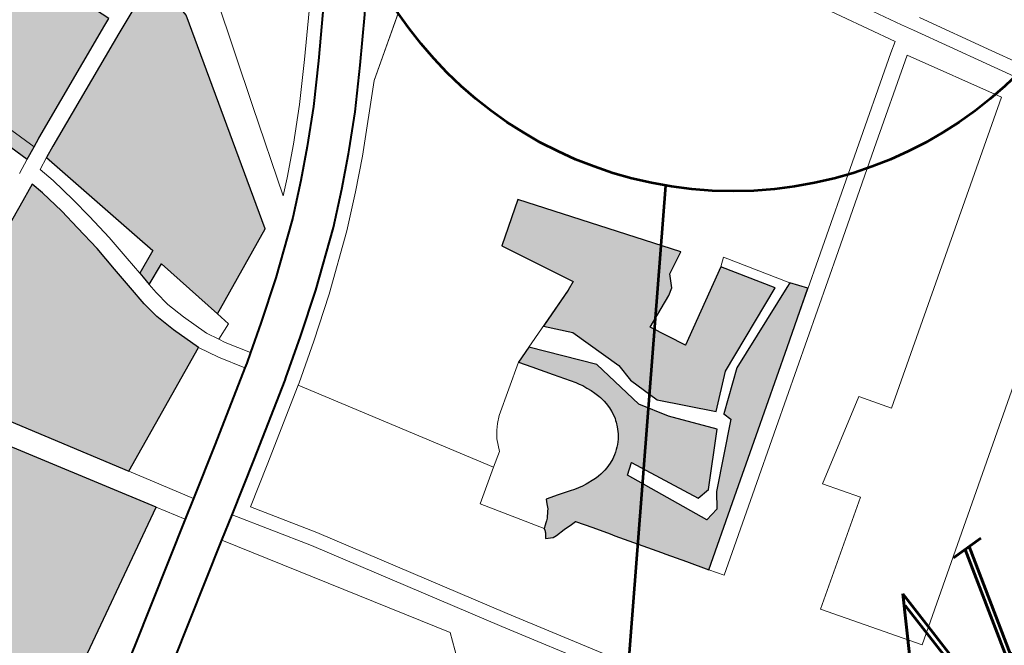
# Model space of a CAD drawing. Header units: metres. Extents: x 148316 to 148653, y 486436 to 486744.
# Tile 85 of 110: x 148554.2 to 148558.43, y 486720.18 to 486722.86. Entities that reach past the tile are written whole.
import ezdxf

# ---------------------------------------------------------------- set-up
doc = ezdxf.new("R2010")
doc.units = ezdxf.units.M
doc.header["$MEASUREMENT"] = 0
for name, color, linetype, lineweight in [('WVB-pen-brm-dik 018', 6, 'Continuous', 13), ('WVB-pen-dik 035', 1, 'Continuous', 40), ('WVB-raster-20%', 254, 'Continuous', 30), ('WVB-raster-60%', 253, 'Continuous', 30), ('WVB-tekst-dik 035', 1, 'Continuous', 40), ('WVB-tekst-dik 050', 1, 'Continuous', 53)]:
    doc.layers.add(name, color=color, linetype=linetype, lineweight=lineweight)
doc.styles.add('1 200   cursief   0.18', font='ITALICS.shx', dxfattribs={"height": 0.36})

# ---------------------------------------------------------------- blocks, each defined once
blk = doc.blocks.new('INZET')
at = {"layer": 'WVB-raster-20%'}
blk.add_hatch(color=256, dxfattribs=at).paths.add_polyline_path([(-0.05857, -0.074544), (-0.059032, -0.073172), (-0.059458, -0.072184), (-0.059808, -0.071472), (-0.060377, -0.070476), (-0.060714, -0.069999), (-0.060456, -0.069844), (-0.060348, -0.069779), (-0.059559, -0.069272), (-0.058893, -0.068824), (-0.058367, -0.068452), (-0.057858, -0.068079), (-0.056703, -0.069784), (-0.055396, -0.073106), (-0.055549, -0.073174), (-0.058112, -0.074323), (-0.058298, -0.074413)])
at = {"layer": 'WVB-raster-20%', "ltscale": 0.5, "extrusion": (0, 0, -1)}
for points in [[(0.049664, -0.087527), (0.048998, -0.086942), (0.047093, -0.086105), (0.047782, -0.08506), (0.049376, -0.085986), (0.049768, -0.085237), (0.049051, -0.084915), (0.048901, -0.084818), (0.048763, -0.084548), (0.048297, -0.084303), (0.050498, -0.081354), (0.051349, -0.081966), (0.050549, -0.08348), (0.050744, -0.083563), (0.051623, -0.083885), (0.051184, -0.084365), (0.050794, -0.085518), (0.050776, -0.085914), (0.050551, -0.086592)], [(0.051761, -0.090203), (0.050512, -0.089323), (0.049262, -0.088444), (0.047626, -0.087292), (0.046527, -0.086517), (0.046777, -0.086196), (0.046888, -0.086242), (0.048758, -0.087022), (0.049561, -0.087668), (0.049503, -0.087846), (0.050657, -0.088932), (0.050868, -0.089243), (0.051175, -0.089305), (0.052004, -0.087539), (0.051783, -0.087366), (0.051058, -0.088822), (0.05077, -0.088797), (0.049869, -0.087848), (0.050557, -0.087015), (0.050923, -0.08644), (0.051165, -0.085221), (0.052137, -0.084073), (0.052503, -0.084207), (0.052331, -0.084453), (0.052051, -0.084854), (0.051759, -0.085273), (0.051717, -0.085345), (0.051676, -0.085417), (0.051633, -0.08551), (0.05159, -0.085604), (0.051557, -0.085702), (0.051524, -0.085799), (0.051513, -0.085848), (0.051502, -0.085897), (0.051495, -0.085958), (0.051487, -0.086018), (0.051484, -0.086139), (0.051491, -0.086216), (0.051497, -0.086277), (0.051521, -0.086396), (0.051532, -0.086433), (0.051544, -0.08647), (0.051582, -0.086565), (0.051631, -0.086656), (0.051656, -0.086697), (0.05169, -0.086743), (0.051724, -0.08679), (0.0518, -0.086875), (0.051843, -0.086914), (0.051886, -0.086952), (0.051932, -0.086986), (0.051979, -0.087019), (0.052028, -0.087048), (0.052078, -0.087077), (0.05212, -0.087096), (0.052163, -0.087115), (0.052221, -0.087134), (0.05228, -0.087154), (0.05234, -0.087167), (0.0524, -0.087181), (0.052461, -0.087188), (0.052523, -0.087195), (0.052584, -0.087196), (0.052652, -0.087196), (0.052839, -0.087183), (0.052931, -0.087167), (0.053023, -0.087151), (0.053113, -0.087125), (0.053203, -0.087099), (0.053466, -0.08702), (0.053728, -0.086941), (0.053775, -0.087037), (0.053821, -0.087133), (0.053851, -0.087173), (0.053881, -0.087214), (0.053916, -0.087252), (0.05395, -0.08729), (0.053989, -0.087325), (0.054027, -0.087359), (0.054069, -0.087389), (0.054128, -0.087432), (0.054129, -0.087437), (0.05413, -0.08744), (0.054131, -0.087444), (0.054132, -0.087448), (0.054132, -0.08745), (0.054133, -0.087454), (0.054134, -0.087457), (0.054135, -0.087461), (0.054136, -0.087465), (0.054137, -0.087468), (0.054138, -0.087472), (0.054139, -0.087476), (0.054141, -0.087479), (0.054142, -0.087483), (0.054143, -0.087487), (0.054145, -0.087491), (0.054146, -0.087494), (0.054147, -0.087497), (0.054149, -0.087501), (0.05415, -0.087504), (0.054151, -0.087507), (0.054153, -0.08751), (0.054154, -0.087513), (0.054155, -0.087516), (0.054157, -0.087519), (0.054158, -0.087522), (0.054159, -0.087524), (0.054161, -0.087527), (0.054162, -0.08753), (0.054164, -0.087533), (0.054165, -0.087535), (0.054166, -0.087537), (0.054168, -0.087541), (0.054169, -0.087543), (0.054171, -0.087546), (0.054173, -0.087549), (0.054174, -0.087552), (0.054176, -0.087554), (0.054177, -0.087557), (0.054179, -0.087559), (0.054181, -0.087562), (0.054184, -0.087566), (0.054228, -0.087627), (0.05408, -0.087706), (0.053998, -0.087705), (0.053788, -0.087702), (0.053599, -0.087699), (0.05349, -0.087698), (0.053266, -0.088023), (0.053041, -0.088348), (0.05298, -0.088438), (0.052677, -0.088876), (0.052374, -0.089314), (0.052317, -0.089398), (0.052052, -0.089781)]]:
    blk.add_hatch(color=256, dxfattribs=at).paths.add_polyline_path(points)
at = {"layer": 'WVB-raster-60%'}
for points in [[(-0.057173, -0.079618), (-0.057525, -0.078043), (-0.057998, -0.078257), (-0.058015, -0.07805), (-0.058025, -0.07794), (-0.057512, -0.077707), (-0.057617, -0.07727), (-0.058215, -0.074761), (-0.057964, -0.07464), (-0.055407, -0.073494), (-0.054079, -0.072909), (-0.054005, -0.074008), (-0.055278, -0.078727)], [(-0.068062, -0.086399), (-0.068063, -0.086397), (-0.06817, -0.086148), (-0.068307, -0.08585), (-0.068718, -0.08513), (-0.068772, -0.085039), (-0.069228, -0.084276), (-0.069385, -0.084006), (-0.069445, -0.083902), (-0.069777, -0.083329), (-0.069879, -0.08316), (-0.069426, -0.082918), (-0.069264, -0.082855), (-0.069093, -0.082819), (-0.068851, -0.082788), (-0.0685, -0.08273), (-0.068265, -0.082663), (-0.068053, -0.082583), (-0.067879, -0.082465), (-0.067718, -0.08232), (-0.067522, -0.082116), (-0.067368, -0.081881), (-0.067306, -0.081665), (-0.067246, -0.081402), (-0.067238, -0.081145), (-0.064994, -0.079877), (-0.062732, -0.078896), (-0.060647, -0.082227)]]:
    blk.add_hatch(color=256, dxfattribs=at).paths.add_polyline_path(points)
at = {"layer": 'WVB-raster-60%', "extrusion": (0, 0, -1)}
blk.add_hatch(color=256, dxfattribs=at).paths.add_polyline_path([(0.060677, -0.081265), (0.057918, -0.079968), (0.058137, -0.079352), (0.058263, -0.07891), (0.058327, -0.078527), (0.058364, -0.078081), (0.058413, -0.077556), (0.058461, -0.076974), (0.058546, -0.07637), (0.058618, -0.075886), (0.058726, -0.075322), (0.058799, -0.075044), (0.059285, -0.075279), (0.0623, -0.076667), (0.063258, -0.077099)])
at = {"layer": 'WVB-pen-brm-dik 018'}
for p, q in [((-0.058298, -0.074413), (-0.058752, -0.073065)), ((-0.055396, -0.073106), (-0.055549, -0.073174)), ((-0.055407, -0.073494), (-0.054079, -0.072909)), ((-0.059032, -0.073172), (-0.05857, -0.074544)), ((-0.05857, -0.074544), (-0.059032, -0.073172)), ((-0.055549, -0.073174), (-0.058112, -0.074323)), ((-0.057964, -0.07464), (-0.055407, -0.073494)), ((-0.054005, -0.074008), (-0.055278, -0.078727)), ((-0.053239, -0.074012), (-0.053974, -0.076436)), ((-0.053239, -0.074012), (-0.053974, -0.076436)), ((-0.058112, -0.074323), (-0.058298, -0.074413)), ((-0.05857, -0.074544), (-0.058887, -0.074698)), ((-0.058887, -0.074698), (-0.05857, -0.074544)), ((-0.05857, -0.074544), (-0.058298, -0.074413)), ((-0.058298, -0.074413), (-0.05857, -0.074544)), ((-0.058215, -0.074761), (-0.058478, -0.074889)), ((-0.058478, -0.074889), (-0.058215, -0.074761)), ((-0.058215, -0.074761), (-0.057964, -0.07464)), ((-0.057617, -0.07727), (-0.058215, -0.074761)), ((-0.058478, -0.074889), (-0.058385, -0.075244)), ((-0.058385, -0.075244), (-0.058478, -0.074889)), ((-0.059285, -0.075279), (-0.058799, -0.075044)), ((-0.058799, -0.075044), (-0.058726, -0.075322)), ((-0.0623, -0.076667), (-0.059285, -0.075279)), ((-0.058726, -0.075322), (-0.058618, -0.075886)), ((-0.058385, -0.075244), (-0.058273, -0.075827)), ((-0.058273, -0.075827), (-0.058385, -0.075244)), ((-0.052484, -0.076256), (-0.051802, -0.075463)), ((-0.052484, -0.076256), (-0.051802, -0.075463)), ((-0.058273, -0.075827), (-0.058199, -0.07632)), ((-0.058199, -0.07632), (-0.058273, -0.075827)), ((-0.052258, -0.076453), (-0.05157, -0.075653)), ((-0.04891, -0.075663), (-0.051527, -0.077486)), ((-0.051527, -0.077486), (-0.04891, -0.075663)), ((-0.058618, -0.075886), (-0.058546, -0.07637)), ((-0.053131, -0.076982), (-0.052484, -0.076256)), ((-0.053131, -0.076982), (-0.052484, -0.076256)), ((-0.050872, -0.076222), (-0.051581, -0.077046)), ((-0.058546, -0.07637), (-0.058461, -0.076974)), ((-0.058199, -0.07632), (-0.058113, -0.076936)), ((-0.058113, -0.076936), (-0.058199, -0.07632)), ((-0.053974, -0.076436), (-0.054555, -0.078371)), ((-0.053974, -0.076436), (-0.054555, -0.078371)), ((-0.052911, -0.077187), (-0.052258, -0.076453)), ((-0.060677, -0.081265), (-0.063258, -0.077099)), ((-0.058461, -0.076974), (-0.058413, -0.077556)), ((-0.058113, -0.076936), (-0.058064, -0.077525)), ((-0.058064, -0.077525), (-0.058113, -0.076936)), ((-0.05373, -0.077598), (-0.053131, -0.076982)), ((-0.05373, -0.077598), (-0.053131, -0.076982)), ((-0.051581, -0.077046), (-0.052252, -0.0778)), ((-0.057512, -0.077707), (-0.057617, -0.07727)), ((-0.053519, -0.077811), (-0.052911, -0.077187)), ((-0.058064, -0.077525), (-0.058025, -0.07794)), ((-0.058025, -0.07794), (-0.058064, -0.077525)), ((-0.051527, -0.077486), (-0.052675, -0.078664)), ((-0.052675, -0.078664), (-0.051527, -0.077486)), ((-0.058413, -0.077556), (-0.058364, -0.078081)), ((-0.058025, -0.07794), (-0.057512, -0.077707)), ((-0.054261, -0.078105), (-0.05373, -0.077598)), ((-0.054261, -0.078105), (-0.05373, -0.077598)), ((-0.058015, -0.07805), (-0.058025, -0.07794)), ((-0.054056, -0.078324), (-0.053519, -0.077811)), ((-0.052252, -0.0778), (-0.052829, -0.078392)), ((-0.058364, -0.078081), (-0.058327, -0.078527)), ((-0.057998, -0.078257), (-0.058015, -0.07805)), ((-0.057525, -0.078043), (-0.057998, -0.078257)), ((-0.057173, -0.079618), (-0.057525, -0.078043)), ((-0.054555, -0.078371), (-0.054261, -0.078105)), ((-0.054555, -0.078371), (-0.054261, -0.078105)), ((-0.057998, -0.078257), (-0.057979, -0.078483)), ((-0.057979, -0.078483), (-0.057998, -0.078257)), ((-0.054655, -0.078867), (-0.054056, -0.078324)), ((-0.052829, -0.078392), (-0.052886, -0.078451)), ((-0.058327, -0.078527), (-0.058263, -0.07891)), ((-0.057979, -0.078483), (-0.057921, -0.078833)), ((-0.057921, -0.078833), (-0.057979, -0.078483)), ((-0.052886, -0.078451), (-0.053443, -0.078983)), ((-0.055278, -0.078727), (-0.057173, -0.079618)), ((-0.052675, -0.078664), (-0.053239, -0.079203)), ((-0.053239, -0.079203), (-0.052675, -0.078664)), ((-0.062732, -0.078896), (-0.060647, -0.082227)), ((-0.058263, -0.07891), (-0.058137, -0.079352)), ((-0.057921, -0.078833), (-0.057803, -0.079245)), ((-0.057803, -0.079245), (-0.057921, -0.078833)), ((-0.055703, -0.079714), (-0.054719, -0.078919)), ((-0.054719, -0.078919), (-0.054655, -0.078867)), ((-0.053443, -0.078983), (-0.05407, -0.079551)), ((-0.057803, -0.079245), (-0.057599, -0.079818)), ((-0.057599, -0.079818), (-0.057803, -0.079245)), ((-0.053239, -0.079203), (-0.053874, -0.079779)), ((-0.053874, -0.079779), (-0.053239, -0.079203)), ((-0.058137, -0.079352), (-0.057918, -0.079968)), ((-0.057103, -0.079929), (-0.057173, -0.079618)), ((-0.057173, -0.079618), (-0.057103, -0.079929)), ((-0.05407, -0.079551), (-0.055153, -0.080427)), ((-0.057599, -0.079818), (-0.057461, -0.080078)), ((-0.057461, -0.080078), (-0.057599, -0.079818)), ((-0.056523, -0.080318), (-0.055703, -0.079714)), ((-0.053874, -0.079779), (-0.05497, -0.080665)), ((-0.05497, -0.080665), (-0.053874, -0.079779)), ((-0.057918, -0.079968), (-0.060677, -0.081265)), ((-0.057694, -0.080387), (-0.057918, -0.079968)), ((-0.057918, -0.079968), (-0.057694, -0.080387)), ((-0.057461, -0.080078), (-0.057103, -0.079929)), ((-0.057103, -0.079929), (-0.057461, -0.080078)), ((-0.057391, -0.080212), (-0.057461, -0.080078)), ((-0.057461, -0.080078), (-0.057391, -0.080212)), ((-0.057075, -0.080703), (-0.057391, -0.080212)), ((-0.057391, -0.080212), (-0.057075, -0.080703)), ((-0.057363, -0.080901), (-0.057694, -0.080387)), ((-0.057694, -0.080387), (-0.057363, -0.080901)), ((-0.057075, -0.080703), (-0.056523, -0.080318)), ((-0.055153, -0.080427), (-0.055999, -0.081049)), ((-0.057273, -0.080842), (-0.057075, -0.080703)), ((-0.05497, -0.080665), (-0.055824, -0.081293)), ((-0.055824, -0.081293), (-0.05497, -0.080665)), ((-0.058831, -0.081864), (-0.057363, -0.080901)), ((-0.057363, -0.080901), (-0.057273, -0.080842)), ((-0.055999, -0.081049), (-0.056769, -0.081587)), ((-0.060677, -0.081265), (-0.059885, -0.082543)), ((-0.059885, -0.082543), (-0.060677, -0.081265)), ((-0.055824, -0.081293), (-0.0566, -0.081836)), ((-0.0566, -0.081836), (-0.055824, -0.081293)), ((-0.042656, -0.08122), (-0.041615, -0.083076)), ((-0.041615, -0.083076), (-0.042656, -0.08122)), ((-0.056811, -0.081615), (-0.05834, -0.082618)), ((-0.056769, -0.081587), (-0.056811, -0.081615)), ((-0.041933, -0.083289), (-0.042877, -0.081619)), ((-0.042877, -0.081619), (-0.041933, -0.083289)), ((-0.059885, -0.082543), (-0.058831, -0.081864)), ((-0.056646, -0.081866), (-0.058177, -0.08287)), ((-0.058177, -0.08287), (-0.056646, -0.081866)), ((-0.0566, -0.081836), (-0.056646, -0.081866)), ((-0.056646, -0.081866), (-0.0566, -0.081836)), ((-0.056646, -0.081866), (-0.054252, -0.085732)), ((-0.054252, -0.085732), (-0.056646, -0.081866)), ((-0.060647, -0.082227), (-0.068062, -0.086399)), ((-0.060287, -0.082802), (-0.060647, -0.082227)), ((-0.060647, -0.082227), (-0.060287, -0.082802)), ((-0.060287, -0.082802), (-0.059885, -0.082543)), ((-0.05834, -0.082618), (-0.059411, -0.083308)), ((-0.062743, -0.084383), (-0.060287, -0.082802)), ((-0.058177, -0.08287), (-0.058994, -0.083396)), ((-0.058994, -0.083396), (-0.058177, -0.08287)), ((-0.041615, -0.083076), (-0.041471, -0.083326)), ((-0.041471, -0.083326), (-0.041615, -0.083076)), ((-0.040358, -0.084661), (-0.041211, -0.083177)), ((-0.041211, -0.083177), (-0.040358, -0.084661)), ((-0.059411, -0.083308), (-0.059904, -0.083625)), ((-0.058406, -0.084836), (-0.059411, -0.083308)), ((-0.059411, -0.083308), (-0.058406, -0.084836)), ((-0.058994, -0.083396), (-0.058152, -0.084675)), ((-0.058152, -0.084675), (-0.058994, -0.083396)), ((-0.044073, -0.084788), (-0.042154, -0.083437)), ((-0.042154, -0.083437), (-0.044073, -0.084788)), ((-0.042154, -0.083437), (-0.041933, -0.083289)), ((-0.041933, -0.083289), (-0.042154, -0.083437)), ((-0.041471, -0.083326), (-0.040618, -0.084811)), ((-0.040618, -0.084811), (-0.041471, -0.083326)), ((-0.059904, -0.083625), (-0.062259, -0.085142)), ((-0.059904, -0.083625), (-0.057063, -0.088081)), ((-0.057063, -0.088081), (-0.059904, -0.083625)), ((-0.041896, -0.083681), (-0.043627, -0.0849)), ((-0.043627, -0.0849), (-0.041896, -0.083681)), ((-0.040763, -0.085589), (-0.041896, -0.083681)), ((-0.041896, -0.083681), (-0.040763, -0.085589)), ((-0.052503, -0.084207), (-0.053508, -0.084902)), ((-0.053508, -0.084902), (-0.052504, -0.084208)), ((-0.052051, -0.084854), (-0.052503, -0.084207)), ((-0.052331, -0.084453), (-0.052051, -0.084854)), ((-0.058152, -0.084675), (-0.055832, -0.088457)), ((-0.055832, -0.088457), (-0.058152, -0.084675)), ((-0.040046, -0.085198), (-0.040358, -0.084661)), ((-0.040358, -0.084661), (-0.040046, -0.085198)), ((-0.056087, -0.088615), (-0.058406, -0.084836)), ((-0.058406, -0.084836), (-0.056087, -0.088615)), ((-0.053638, -0.085018), (-0.053508, -0.084902)), ((-0.053508, -0.084902), (-0.053638, -0.085018)), ((-0.052051, -0.084854), (-0.051759, -0.085273)), ((-0.051759, -0.085273), (-0.052051, -0.084854)), ((-0.045991, -0.086139), (-0.044073, -0.084788)), ((-0.044073, -0.084788), (-0.045991, -0.086139)), ((-0.043627, -0.0849), (-0.045545, -0.086251)), ((-0.045545, -0.086251), (-0.043627, -0.0849)), ((-0.040618, -0.084811), (-0.040106, -0.085692)), ((-0.040106, -0.085692), (-0.040618, -0.084811)), ((-0.053838, -0.085279), (-0.053732, -0.085126)), ((-0.053732, -0.085126), (-0.053838, -0.085279)), ((-0.053732, -0.085126), (-0.053638, -0.085018)), ((-0.053638, -0.085018), (-0.053732, -0.085126)), ((-0.053951, -0.08553), (-0.053838, -0.085279)), ((-0.053838, -0.085279), (-0.053951, -0.08553)), ((-0.051759, -0.085273), (-0.051717, -0.085345)), ((-0.051717, -0.085345), (-0.051759, -0.085273)), ((-0.051717, -0.085345), (-0.051676, -0.085417)), ((-0.051676, -0.085417), (-0.051717, -0.085345)), ((-0.054252, -0.085732), (-0.053951, -0.08553)), ((-0.053951, -0.08553), (-0.054252, -0.085732)), ((-0.051676, -0.085417), (-0.051633, -0.08551)), ((-0.051633, -0.08551), (-0.051676, -0.085417)), ((-0.051633, -0.08551), (-0.05159, -0.085604)), ((-0.05159, -0.085604), (-0.051633, -0.08551)), ((-0.054937, -0.086207), (-0.054252, -0.085732)), ((-0.054252, -0.085732), (-0.054937, -0.086207)), ((-0.05159, -0.085604), (-0.051557, -0.085702)), ((-0.051557, -0.085702), (-0.05159, -0.085604)), ((-0.051557, -0.085702), (-0.051524, -0.085799)), ((-0.051524, -0.085799), (-0.051557, -0.085702)), ((-0.046557, -0.089654), (-0.040763, -0.085589)), ((-0.040763, -0.085589), (-0.046557, -0.089654)), ((-0.051524, -0.085799), (-0.051513, -0.085848)), ((-0.051513, -0.085848), (-0.051524, -0.085799)), ((-0.051513, -0.085848), (-0.051502, -0.085897)), ((-0.051502, -0.085897), (-0.051513, -0.085848)), ((-0.051502, -0.085897), (-0.051495, -0.085958)), ((-0.051495, -0.085958), (-0.051502, -0.085897)), ((-0.051495, -0.085958), (-0.051487, -0.086018)), ((-0.051487, -0.086018), (-0.051495, -0.085958)), ((-0.054128, -0.087432), (-0.054937, -0.086207)), ((-0.054937, -0.086207), (-0.054128, -0.087432)), ((-0.051491, -0.086216), (-0.051497, -0.086277)), ((-0.051497, -0.086277), (-0.051491, -0.086216)), ((-0.051484, -0.086139), (-0.051491, -0.086216)), ((-0.051491, -0.086216), (-0.051484, -0.086139)), ((-0.051487, -0.086018), (-0.051484, -0.086139)), ((-0.051484, -0.086139), (-0.051487, -0.086018)), ((-0.047626, -0.087292), (-0.045991, -0.086139)), ((-0.045991, -0.086139), (-0.047626, -0.087292)), ((-0.051521, -0.086396), (-0.051532, -0.086433)), ((-0.051532, -0.086433), (-0.051521, -0.086396)), ((-0.051497, -0.086277), (-0.051521, -0.086396)), ((-0.051521, -0.086396), (-0.051497, -0.086277)), ((-0.045545, -0.086251), (-0.047181, -0.087404)), ((-0.047181, -0.087404), (-0.045545, -0.086251)), ((-0.051582, -0.086565), (-0.051631, -0.086656)), ((-0.051631, -0.086656), (-0.051582, -0.086565)), ((-0.051544, -0.08647), (-0.051582, -0.086565)), ((-0.051582, -0.086565), (-0.051544, -0.08647)), ((-0.051532, -0.086433), (-0.051544, -0.08647)), ((-0.051544, -0.08647), (-0.051532, -0.086433)), ((-0.051724, -0.08679), (-0.0518, -0.086875)), ((-0.0518, -0.086875), (-0.051724, -0.08679)), ((-0.05169, -0.086743), (-0.051724, -0.08679)), ((-0.051724, -0.08679), (-0.05169, -0.086743)), ((-0.051656, -0.086697), (-0.05169, -0.086743)), ((-0.05169, -0.086743), (-0.051656, -0.086697)), ((-0.051631, -0.086656), (-0.051656, -0.086697)), ((-0.051656, -0.086697), (-0.051631, -0.086656)), ((-0.053775, -0.087037), (-0.053821, -0.087133)), ((-0.053821, -0.087133), (-0.053775, -0.087037)), ((-0.053728, -0.086941), (-0.053775, -0.087037)), ((-0.053775, -0.087037), (-0.053728, -0.086941)), ((-0.053466, -0.08702), (-0.053728, -0.086941)), ((-0.053728, -0.086941), (-0.053466, -0.08702)), ((-0.053203, -0.087099), (-0.053466, -0.08702)), ((-0.053466, -0.08702), (-0.053203, -0.087099)), ((-0.052028, -0.087048), (-0.052078, -0.087077)), ((-0.052078, -0.087077), (-0.052028, -0.087048)), ((-0.051979, -0.087019), (-0.052028, -0.087048)), ((-0.052028, -0.087048), (-0.051979, -0.087019)), ((-0.051932, -0.086986), (-0.051979, -0.087019)), ((-0.051979, -0.087019), (-0.051932, -0.086986)), ((-0.051886, -0.086952), (-0.051932, -0.086986)), ((-0.051932, -0.086986), (-0.051886, -0.086952)), ((-0.051843, -0.086914), (-0.051886, -0.086952)), ((-0.051886, -0.086952), (-0.051843, -0.086914)), ((-0.0518, -0.086875), (-0.051843, -0.086914)), ((-0.051843, -0.086914), (-0.0518, -0.086875)), ((-0.053916, -0.087252), (-0.05395, -0.08729)), ((-0.05395, -0.08729), (-0.053916, -0.087252)), ((-0.053881, -0.087214), (-0.053916, -0.087252)), ((-0.053916, -0.087252), (-0.053881, -0.087214)), ((-0.053851, -0.087173), (-0.053881, -0.087214)), ((-0.053881, -0.087214), (-0.053851, -0.087173)), ((-0.053821, -0.087133), (-0.053851, -0.087173)), ((-0.053851, -0.087173), (-0.053821, -0.087133)), ((-0.053113, -0.087125), (-0.053203, -0.087099)), ((-0.053203, -0.087099), (-0.053113, -0.087125)), ((-0.053023, -0.087151), (-0.053113, -0.087125)), ((-0.053113, -0.087125), (-0.053023, -0.087151)), ((-0.052931, -0.087167), (-0.053023, -0.087151)), ((-0.053023, -0.087151), (-0.052931, -0.087167)), ((-0.052839, -0.087183), (-0.052931, -0.087167)), ((-0.052931, -0.087167), (-0.052839, -0.087183)), ((-0.052652, -0.087196), (-0.052839, -0.087183)), ((-0.052839, -0.087183), (-0.052652, -0.087196)), ((-0.052584, -0.087196), (-0.052652, -0.087196)), ((-0.052652, -0.087196), (-0.052584, -0.087196)), ((-0.052523, -0.087195), (-0.052584, -0.087196)), ((-0.052584, -0.087196), (-0.052523, -0.087195)), ((-0.052461, -0.087188), (-0.052523, -0.087195)), ((-0.052523, -0.087195), (-0.052461, -0.087188)), ((-0.0524, -0.087181), (-0.052461, -0.087188)), ((-0.052461, -0.087188), (-0.0524, -0.087181)), ((-0.05234, -0.087167), (-0.0524, -0.087181)), ((-0.0524, -0.087181), (-0.05234, -0.087167)), ((-0.05228, -0.087154), (-0.05234, -0.087167)), ((-0.05234, -0.087167), (-0.05228, -0.087154)), ((-0.052221, -0.087134), (-0.05228, -0.087154)), ((-0.05228, -0.087154), (-0.052221, -0.087134)), ((-0.052163, -0.087115), (-0.052221, -0.087134)), ((-0.052221, -0.087134), (-0.052163, -0.087115)), ((-0.05212, -0.087096), (-0.052163, -0.087115)), ((-0.052163, -0.087115), (-0.05212, -0.087096)), ((-0.052078, -0.087077), (-0.05212, -0.087096)), ((-0.05212, -0.087096), (-0.052078, -0.087077)), ((-0.054142, -0.087483), (-0.054143, -0.087487)), ((-0.054143, -0.087487), (-0.054142, -0.087483)), ((-0.054141, -0.087479), (-0.054142, -0.087483)), ((-0.054142, -0.087483), (-0.054141, -0.087479)), ((-0.054139, -0.087476), (-0.054141, -0.087479)), ((-0.054141, -0.087479), (-0.054139, -0.087476)), ((-0.054138, -0.087472), (-0.054139, -0.087476)), ((-0.054139, -0.087476), (-0.054138, -0.087472)), ((-0.054137, -0.087468), (-0.054138, -0.087472)), ((-0.054138, -0.087472), (-0.054137, -0.087468)), ((-0.054136, -0.087465), (-0.054137, -0.087468)), ((-0.054137, -0.087468), (-0.054136, -0.087465)), ((-0.054135, -0.087461), (-0.054136, -0.087465)), ((-0.054136, -0.087465), (-0.054135, -0.087461)), ((-0.054134, -0.087457), (-0.054135, -0.087461)), ((-0.054135, -0.087461), (-0.054134, -0.087457)), ((-0.054133, -0.087454), (-0.054134, -0.087457)), ((-0.054134, -0.087457), (-0.054133, -0.087454)), ((-0.054132, -0.08745), (-0.054133, -0.087454)), ((-0.054133, -0.087454), (-0.054132, -0.08745)), ((-0.054131, -0.087444), (-0.054132, -0.087448)), ((-0.054132, -0.087448), (-0.054131, -0.087444)), ((-0.054132, -0.087448), (-0.054132, -0.08745)), ((-0.054132, -0.08745), (-0.054132, -0.087448)), ((-0.05413, -0.08744), (-0.054131, -0.087444)), ((-0.054131, -0.087444), (-0.05413, -0.08744)), ((-0.054129, -0.087437), (-0.05413, -0.08744)), ((-0.05413, -0.08744), (-0.054129, -0.087437)), ((-0.054128, -0.087433), (-0.054129, -0.087437)), ((-0.054129, -0.087437), (-0.054128, -0.087433)), ((-0.054069, -0.087389), (-0.054128, -0.087432)), ((-0.054128, -0.087432), (-0.054069, -0.087389)), ((-0.054128, -0.087432), (-0.054128, -0.087433)), ((-0.054128, -0.087433), (-0.054128, -0.087432)), ((-0.054027, -0.087359), (-0.054069, -0.087389)), ((-0.054069, -0.087389), (-0.054027, -0.087359)), ((-0.053989, -0.087325), (-0.054027, -0.087359)), ((-0.054027, -0.087359), (-0.053989, -0.087325)), ((-0.05395, -0.08729), (-0.053989, -0.087325)), ((-0.053989, -0.087325), (-0.05395, -0.08729)), ((-0.049262, -0.088444), (-0.047626, -0.087292)), ((-0.047626, -0.087292), (-0.049262, -0.088444)), ((-0.03942, -0.087441), (-0.048964, -0.094173)), ((-0.048964, -0.094173), (-0.03942, -0.087441)), ((-0.047181, -0.087404), (-0.048817, -0.088556)), ((-0.048817, -0.088556), (-0.047181, -0.087404)), ((-0.054184, -0.087566), (-0.054228, -0.087627)), ((-0.054228, -0.087627), (-0.054184, -0.087566)), ((-0.054228, -0.087627), (-0.05408, -0.087706)), ((-0.05408, -0.087706), (-0.054228, -0.087627)), ((-0.054181, -0.087562), (-0.054184, -0.087566)), ((-0.054184, -0.087566), (-0.054181, -0.087562)), ((-0.054179, -0.087559), (-0.054181, -0.087562)), ((-0.054181, -0.087562), (-0.054179, -0.087559)), ((-0.054177, -0.087557), (-0.054179, -0.087559)), ((-0.054179, -0.087559), (-0.054177, -0.087557)), ((-0.054176, -0.087554), (-0.054177, -0.087557)), ((-0.054177, -0.087557), (-0.054176, -0.087554)), ((-0.054174, -0.087552), (-0.054176, -0.087554)), ((-0.054176, -0.087554), (-0.054174, -0.087552)), ((-0.054173, -0.087549), (-0.054174, -0.087552)), ((-0.054174, -0.087552), (-0.054173, -0.087549)), ((-0.054171, -0.087546), (-0.054173, -0.087549)), ((-0.054173, -0.087549), (-0.054171, -0.087546)), ((-0.054169, -0.087543), (-0.054171, -0.087546)), ((-0.054171, -0.087546), (-0.054169, -0.087543)), ((-0.054168, -0.087541), (-0.054169, -0.087543)), ((-0.054169, -0.087543), (-0.054168, -0.087541)), ((-0.054166, -0.087537), (-0.054168, -0.087541)), ((-0.054168, -0.087541), (-0.054166, -0.087537)), ((-0.054165, -0.087535), (-0.054166, -0.087537)), ((-0.054166, -0.087537), (-0.054165, -0.087535)), ((-0.054164, -0.087533), (-0.054165, -0.087535)), ((-0.054165, -0.087535), (-0.054164, -0.087533)), ((-0.054162, -0.08753), (-0.054164, -0.087533)), ((-0.054164, -0.087533), (-0.054162, -0.08753)), ((-0.054161, -0.087527), (-0.054162, -0.08753)), ((-0.054162, -0.08753), (-0.054161, -0.087527)), ((-0.054159, -0.087524), (-0.054161, -0.087527)), ((-0.054161, -0.087527), (-0.054159, -0.087524)), ((-0.054158, -0.087522), (-0.054159, -0.087524)), ((-0.054159, -0.087524), (-0.054158, -0.087522)), ((-0.054157, -0.087519), (-0.054158, -0.087522)), ((-0.054158, -0.087522), (-0.054157, -0.087519)), ((-0.054155, -0.087516), (-0.054157, -0.087519)), ((-0.054157, -0.087519), (-0.054155, -0.087516)), ((-0.054154, -0.087513), (-0.054155, -0.087516)), ((-0.054155, -0.087516), (-0.054154, -0.087513)), ((-0.054153, -0.08751), (-0.054154, -0.087513)), ((-0.054154, -0.087513), (-0.054153, -0.08751)), ((-0.054151, -0.087507), (-0.054153, -0.08751)), ((-0.054153, -0.08751), (-0.054151, -0.087507)), ((-0.05415, -0.087504), (-0.054151, -0.087507)), ((-0.054151, -0.087507), (-0.05415, -0.087504)), ((-0.054149, -0.087501), (-0.05415, -0.087504)), ((-0.05415, -0.087504), (-0.054149, -0.087501)), ((-0.054147, -0.087497), (-0.054149, -0.087501)), ((-0.054149, -0.087501), (-0.054147, -0.087497)), ((-0.054146, -0.087494), (-0.054147, -0.087497)), ((-0.054147, -0.087497), (-0.054146, -0.087494)), ((-0.054145, -0.087491), (-0.054146, -0.087494)), ((-0.054146, -0.087494), (-0.054145, -0.087491)), ((-0.054143, -0.087487), (-0.054145, -0.087491)), ((-0.054145, -0.087491), (-0.054143, -0.087487)), ((-0.053599, -0.087699), (-0.05349, -0.087698)), ((-0.05349, -0.087698), (-0.053599, -0.087699)), ((-0.05349, -0.087698), (-0.053266, -0.088023)), ((-0.053266, -0.088023), (-0.05349, -0.087698)), ((-0.05408, -0.087706), (-0.053998, -0.087705)), ((-0.053998, -0.087705), (-0.05408, -0.087706)), ((-0.053998, -0.087705), (-0.053788, -0.087702)), ((-0.053788, -0.087702), (-0.053998, -0.087705)), ((-0.053788, -0.087702), (-0.053599, -0.087699)), ((-0.053599, -0.087699), (-0.053788, -0.087702)), ((-0.057063, -0.088081), (-0.05746, -0.089161)), ((-0.05746, -0.089161), (-0.057063, -0.088081)), ((-0.053266, -0.088023), (-0.053041, -0.088348)), ((-0.053041, -0.088348), (-0.053266, -0.088023)), ((-0.055832, -0.088457), (-0.053393, -0.092355)), ((-0.053393, -0.092355), (-0.055832, -0.088457)), ((-0.053041, -0.088348), (-0.05298, -0.088438)), ((-0.05298, -0.088438), (-0.053041, -0.088348)), ((-0.05298, -0.088438), (-0.052677, -0.088876)), ((-0.052677, -0.088876), (-0.05298, -0.088438)), ((-0.050512, -0.089323), (-0.049262, -0.088444)), ((-0.049262, -0.088444), (-0.050512, -0.089323)), ((-0.053647, -0.092515), (-0.056087, -0.088615)), ((-0.056087, -0.088615), (-0.053647, -0.092515)), ((-0.048817, -0.088556), (-0.050066, -0.089435)), ((-0.050066, -0.089435), (-0.048817, -0.088556)), ((-0.052677, -0.088876), (-0.052374, -0.089314)), ((-0.052374, -0.089314), (-0.052677, -0.088876)), ((-0.048701, -0.090116), (-0.046979, -0.089042)), ((-0.046979, -0.089042), (-0.048701, -0.090116)), ((-0.046979, -0.089042), (-0.046557, -0.089654)), ((-0.046557, -0.089654), (-0.046979, -0.089042)), ((-0.052374, -0.089314), (-0.052317, -0.089398)), ((-0.052317, -0.089398), (-0.052374, -0.089314)), ((-0.051761, -0.090203), (-0.050512, -0.089323)), ((-0.050512, -0.089323), (-0.051761, -0.090203)), ((-0.052317, -0.089398), (-0.052052, -0.089781)), ((-0.052052, -0.089781), (-0.052317, -0.089398)), ((-0.050066, -0.089435), (-0.051563, -0.090489)), ((-0.051563, -0.090489), (-0.050066, -0.089435)), ((-0.052052, -0.089781), (-0.051761, -0.090203)), ((-0.051761, -0.090203), (-0.052052, -0.089781)), ((-0.051563, -0.090489), (-0.051761, -0.090203)), ((-0.051761, -0.090203), (-0.051563, -0.090489)), ((-0.048207, -0.090819), (-0.048701, -0.090116)), ((-0.048701, -0.090116), (-0.048207, -0.090819)), ((-0.050297, -0.092284), (-0.048207, -0.090819)), ((-0.048207, -0.090819), (-0.050297, -0.092284)), ((-0.048964, -0.094173), (-0.050297, -0.092284)), ((-0.050297, -0.092284), (-0.048964, -0.094173))]:
    blk.add_line(p, q, dxfattribs=at)
at = {"layer": 'WVB-pen-brm-dik 018', "ltscale": 0.5}
for p, q in [((-0.051349, -0.081966), (-0.050498, -0.081354)), ((-0.050498, -0.081354), (-0.048297, -0.084303)), ((-0.050549, -0.08348), (-0.051349, -0.081966)), ((-0.052503, -0.084207), (-0.050744, -0.083563)), ((-0.050744, -0.083563), (-0.050549, -0.08348)), ((-0.051184, -0.084365), (-0.051623, -0.083885)), ((-0.052137, -0.084073), (-0.051165, -0.085221)), ((-0.048297, -0.084303), (-0.048763, -0.084548)), ((-0.050794, -0.085518), (-0.051184, -0.084365)), ((-0.048763, -0.084548), (-0.048901, -0.084818)), ((-0.049051, -0.084915), (-0.049768, -0.085237)), ((-0.048901, -0.084818), (-0.049051, -0.084915)), ((-0.047617, -0.084926), (-0.047782, -0.08506)), ((-0.046777, -0.086196), (-0.047617, -0.084926)), ((-0.049376, -0.085986), (-0.047782, -0.08506)), ((-0.047782, -0.08506), (-0.047093, -0.086105)), ((-0.051165, -0.085221), (-0.050923, -0.08644)), ((-0.049768, -0.085237), (-0.049376, -0.085986)), ((-0.050776, -0.085914), (-0.050794, -0.085518)), ((-0.050551, -0.086592), (-0.050776, -0.085914)), ((-0.047093, -0.086105), (-0.048998, -0.086942)), ((-0.046888, -0.086242), (-0.046777, -0.086196)), ((-0.046777, -0.086196), (-0.046527, -0.086517)), ((-0.048758, -0.087022), (-0.046888, -0.086242)), ((-0.050923, -0.08644), (-0.050557, -0.087015)), ((-0.049664, -0.087527), (-0.050551, -0.086592)), ((-0.050557, -0.087015), (-0.049869, -0.087848)), ((-0.048998, -0.086942), (-0.049664, -0.087527)), ((-0.049561, -0.087668), (-0.048758, -0.087022)), ((-0.051783, -0.087366), (-0.052004, -0.087539)), ((-0.051058, -0.088822), (-0.051783, -0.087366)), ((-0.052004, -0.087539), (-0.051175, -0.089305)), ((-0.049503, -0.087846), (-0.049561, -0.087668)), ((-0.049869, -0.087848), (-0.05077, -0.088797)), ((-0.050657, -0.088932), (-0.049503, -0.087846)), ((-0.05077, -0.088797), (-0.051058, -0.088822)), ((-0.050868, -0.089243), (-0.050657, -0.088932)), ((-0.051175, -0.089305), (-0.050868, -0.089243))]:
    blk.add_line(p, q, dxfattribs=at)
at = {"layer": 'WVB-pen-dik 035', "flags": 128}
for points in [[(-0.048495, -0.070751), (-0.049078, -0.071895), (-0.049748, -0.07304), (-0.050184, -0.073754), (-0.050971, -0.074878), (-0.05157, -0.075653), (-0.052258, -0.076453), (-0.052911, -0.077187), (-0.053519, -0.077811), (-0.054056, -0.078324), (-0.054655, -0.078867), (-0.054719, -0.078919)], [(-0.052829, -0.078392), (-0.052252, -0.0778), (-0.051581, -0.077046), (-0.050872, -0.076222), (-0.050246, -0.075412), (-0.049431, -0.074248), (-0.048975, -0.073502), (-0.048288, -0.072327), (-0.047661, -0.071095)], [(-0.056811, -0.081615), (-0.056769, -0.081587), (-0.055999, -0.081049), (-0.055153, -0.080427), (-0.05407, -0.079551), (-0.053443, -0.078983), (-0.052886, -0.078451), (-0.052829, -0.078392)], [(-0.054719, -0.078919), (-0.055703, -0.079714), (-0.056523, -0.080318), (-0.057075, -0.080703)], [(-0.057075, -0.080703), (-0.057273, -0.080842), (-0.057363, -0.080901)], [(-0.057363, -0.080901), (-0.058831, -0.081864), (-0.059885, -0.082543)], [(-0.059411, -0.083308), (-0.05834, -0.082618), (-0.056811, -0.081615)], [(-0.059885, -0.082543), (-0.060287, -0.082802)], [(-0.060287, -0.082802), (-0.062743, -0.084383), (-0.066141, -0.086525), (-0.067677, -0.08748)], [(-0.059904, -0.083625), (-0.059411, -0.083308)], [(-0.065468, -0.087164), (-0.062259, -0.085142), (-0.059904, -0.083625)]]:
    blk.add_lwpolyline(points, dxfattribs=at)
at = {"layer": 'WVB-raster-20%', "flags": 128}
blk.add_lwpolyline([(-0.055396, -0.073106), (-0.056703, -0.069784), (-0.057858, -0.068079), (-0.058367, -0.068452), (-0.058893, -0.068824), (-0.059559, -0.069272), (-0.060348, -0.069779), (-0.060456, -0.069844), (-0.060714, -0.069999), (-0.060377, -0.070476), (-0.059808, -0.071472), (-0.059458, -0.072184), (-0.059032, -0.073172), (-0.05857, -0.074544), (-0.058298, -0.074413), (-0.058112, -0.074323), (-0.055549, -0.073174)], close=True, dxfattribs=at)
at = {"layer": 'WVB-raster-20%', "ltscale": 0.5, "flags": 128}
for points in [[(-0.051184, -0.084365), (-0.050794, -0.085518), (-0.050776, -0.085914), (-0.050551, -0.086592), (-0.049664, -0.087527), (-0.048998, -0.086942), (-0.047093, -0.086105), (-0.047782, -0.08506), (-0.049376, -0.085986), (-0.049768, -0.085237), (-0.049051, -0.084915), (-0.048901, -0.084818), (-0.048763, -0.084548), (-0.048297, -0.084303), (-0.050498, -0.081354), (-0.051349, -0.081966), (-0.050549, -0.08348), (-0.050744, -0.083563), (-0.051623, -0.083885)], [(-0.052503, -0.084207), (-0.052331, -0.084453), (-0.052051, -0.084854), (-0.051759, -0.085273), (-0.051717, -0.085345), (-0.051676, -0.085417), (-0.051633, -0.08551), (-0.05159, -0.085604), (-0.051557, -0.085702), (-0.051524, -0.085799), (-0.051513, -0.085848), (-0.051502, -0.085897), (-0.051495, -0.085958), (-0.051487, -0.086018), (-0.051484, -0.086139), (-0.051491, -0.086216), (-0.051497, -0.086277), (-0.051521, -0.086396), (-0.051532, -0.086433), (-0.051544, -0.08647), (-0.051582, -0.086565), (-0.051631, -0.086656), (-0.051656, -0.086697), (-0.05169, -0.086743), (-0.051724, -0.08679), (-0.0518, -0.086875), (-0.051843, -0.086914), (-0.051886, -0.086952), (-0.051932, -0.086986), (-0.051979, -0.087019), (-0.052028, -0.087048), (-0.052078, -0.087077), (-0.05212, -0.087096), (-0.052163, -0.087115), (-0.052221, -0.087134), (-0.05228, -0.087154), (-0.05234, -0.087167), (-0.0524, -0.087181), (-0.052461, -0.087188), (-0.052523, -0.087195), (-0.052584, -0.087196), (-0.052652, -0.087196), (-0.052839, -0.087183), (-0.052931, -0.087167), (-0.053023, -0.087151), (-0.053113, -0.087125), (-0.053203, -0.087099), (-0.053466, -0.08702), (-0.053728, -0.086941), (-0.053775, -0.087037), (-0.053821, -0.087133), (-0.053851, -0.087173), (-0.053881, -0.087214), (-0.053916, -0.087252), (-0.05395, -0.08729), (-0.053989, -0.087325), (-0.054027, -0.087359), (-0.054069, -0.087389), (-0.054128, -0.087432), (-0.054129, -0.087437), (-0.05413, -0.08744), (-0.054131, -0.087444), (-0.054132, -0.087448), (-0.054132, -0.08745), (-0.054133, -0.087454), (-0.054134, -0.087457), (-0.054135, -0.087461), (-0.054136, -0.087465), (-0.054137, -0.087468), (-0.054138, -0.087472), (-0.054139, -0.087476), (-0.054141, -0.087479), (-0.054142, -0.087483), (-0.054143, -0.087487), (-0.054145, -0.087491), (-0.054146, -0.087494), (-0.054147, -0.087497), (-0.054149, -0.087501), (-0.05415, -0.087504), (-0.054151, -0.087507), (-0.054153, -0.08751), (-0.054154, -0.087513), (-0.054155, -0.087516), (-0.054157, -0.087519), (-0.054158, -0.087522), (-0.054159, -0.087524), (-0.054161, -0.087527), (-0.054162, -0.08753), (-0.054164, -0.087533), (-0.054165, -0.087535), (-0.054166, -0.087537), (-0.054168, -0.087541), (-0.054169, -0.087543), (-0.054171, -0.087546), (-0.054173, -0.087549), (-0.054174, -0.087552), (-0.054176, -0.087554), (-0.054177, -0.087557), (-0.054179, -0.087559), (-0.054181, -0.087562), (-0.054184, -0.087566), (-0.054228, -0.087627), (-0.05408, -0.087706), (-0.053998, -0.087705), (-0.053788, -0.087702), (-0.053599, -0.087699), (-0.05349, -0.087698), (-0.053266, -0.088023), (-0.053041, -0.088348), (-0.05298, -0.088438), (-0.052677, -0.088876), (-0.052374, -0.089314), (-0.052317, -0.089398), (-0.052052, -0.089781), (-0.051761, -0.090203), (-0.050512, -0.089323), (-0.049262, -0.088444), (-0.047626, -0.087292), (-0.046527, -0.086517), (-0.046777, -0.086196), (-0.046888, -0.086242), (-0.048758, -0.087022), (-0.049561, -0.087668), (-0.049503, -0.087846), (-0.050657, -0.088932), (-0.050868, -0.089243), (-0.051175, -0.089305), (-0.052004, -0.087539), (-0.051783, -0.087366), (-0.051058, -0.088822), (-0.05077, -0.088797), (-0.049869, -0.087848), (-0.050557, -0.087015), (-0.050923, -0.08644), (-0.051165, -0.085221), (-0.052137, -0.084073)]]:
    blk.add_lwpolyline(points, close=True, dxfattribs=at)
at = {"layer": 'WVB-raster-60%', "flags": 128}
for points in [[(-0.057173, -0.079618), (-0.055278, -0.078727), (-0.054005, -0.074008), (-0.054079, -0.072909), (-0.055407, -0.073494), (-0.057964, -0.07464), (-0.058215, -0.074761), (-0.057617, -0.07727), (-0.057512, -0.077707), (-0.058025, -0.07794), (-0.058015, -0.07805), (-0.057998, -0.078257), (-0.057525, -0.078043)], [(-0.057918, -0.079968), (-0.058137, -0.079352), (-0.058263, -0.07891), (-0.058327, -0.078527), (-0.058364, -0.078081), (-0.058413, -0.077556), (-0.058461, -0.076974), (-0.058546, -0.07637), (-0.058618, -0.075886), (-0.058726, -0.075322), (-0.058799, -0.075044), (-0.059285, -0.075279), (-0.0623, -0.076667), (-0.063258, -0.077099), (-0.060677, -0.081265)]]:
    blk.add_lwpolyline(points, close=True, dxfattribs=at)
blk.add_lwpolyline([(-0.068062, -0.086399), (-0.060647, -0.082227), (-0.062732, -0.078896)], dxfattribs=at)
at = {"layer": 'WVB-tekst-dik 035', "style": '1 200   cursief   0.18'}
blk.add_text('ALMERE-HOUT', height=0.0024, dxfattribs=at).set_placement((-0.050007, -0.095438))

msp = doc.modelspace()

# ---------------------------------------------------------------- linework, layer by layer
at = {"layer": 'WVB-tekst-dik 050'}
msp.add_line((148556.1337, 486711.2831), (148556.9787, 486722.1513), dxfattribs=at)
msp.add_circle((148557.2669, 486723.863), 1.7358, dxfattribs=at)

# ---------------------------------------------------------------- block references
at = {"layer": 'WVB-raster-60%', "xscale": 200, "yscale": 200, "zscale": 200, "rotation": 35.4407035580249}
msp.add_blockref('INZET', (148555.136, 486741.2042), dxfattribs=at)

doc.saveas('drawing.dxf')
